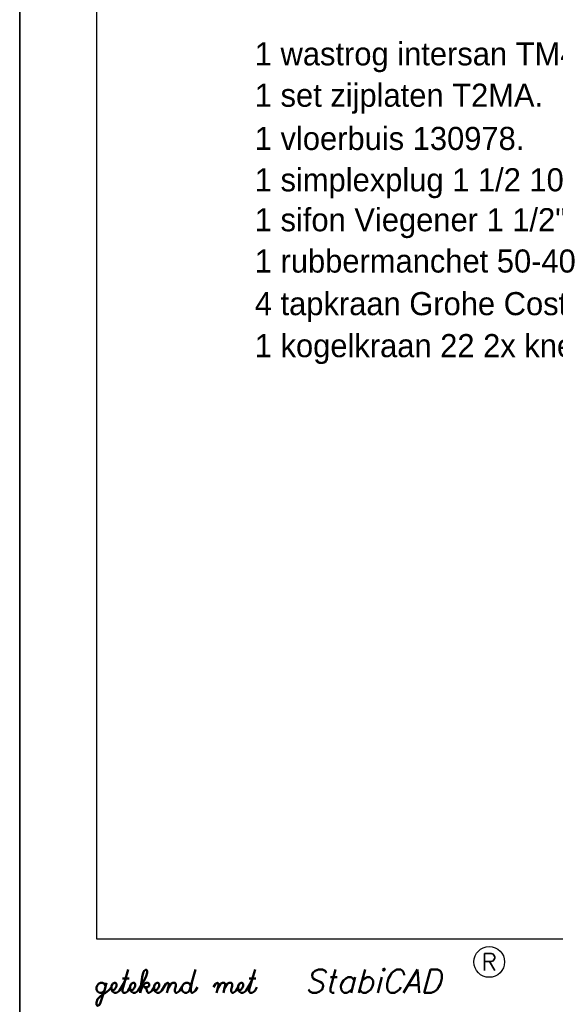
# Model space of a CAD drawing. Extents: x -33748 to 12452, y -14932 to 2888.
# Tile 161 of 194: x -25348 to -23956, y -3022 to -465. Entities that reach past the tile are written whole.
import ezdxf
from ezdxf.enums import TextEntityAlignment as Align

# ---------------------------------------------------------------- set-up
doc = ezdxf.new("R2010")
doc.units = 0
doc.header["$LTSCALE"] = 20
for name, color, linetype in [('00KAD025', 2, 'CONTINUOUS'), ('00KAD070', 5, 'CONTINUOUS'), ('BL$2----', 7, 'CONTINUOUS'), ('SANITAIR', 7, 'CONTINUOUS')]:
    doc.layers.add(name, color=color, linetype=linetype)
doc.styles.add('ROMANS', font='romans', dxfattribs={"oblique": 15})
doc.styles.add('SCRIPTS', font='scripts')

# ---------------------------------------------------------------- blocks, each defined once
blk = doc.blocks.new('A4-VER')
at = {"layer": '00KAD025', "linetype": 'CONTINUOUS'}
for p, q in [((0, 297), (0, 0)), ((210, 0), (210, 297))]:
    blk.add_line(p, q, dxfattribs=at)
blk.add_circle((61, 7), 2, dxfattribs=at)
at = {"layer": '00KAD070', "linetype": 'CONTINUOUS'}
for p, q in [((10, 287), (10, 10)), ((10, 10), (200, 10))]:
    blk.add_line(p, q, dxfattribs=at)
at = {"layer": '00KAD025', "linetype": 'CONTINUOUS', "style": 'ROMANS'}
blk.add_text('R', height=2.2, dxfattribs=at).set_placement((61, 7), align=Align.MIDDLE)
at = {"layer": '00KAD025', "linetype": 'CONTINUOUS', "style": 'SCRIPTS'}
blk.add_text('getekend met', height=3, dxfattribs=at).set_placement((10, 3))
at = {"layer": '00KAD025', "linetype": 'CONTINUOUS', "style": 'ROMANS', "oblique": 15}
blk.add_text('StabiCAD', height=3, dxfattribs=at).set_placement((37, 3))

msp = doc.modelspace()

# ---------------------------------------------------------------- block references
at = {"layer": 'BL$2----', "xscale": 20, "yscale": 20, "zscale": 20}
for p in [(-29548.0224, -3051.81975), (-25348.0224, -3051.81975)]:
    msp.add_blockref('A4-VER', p, dxfattribs=at)

# ---------------------------------------------------------------- texts
at = {"layer": 'SANITAIR', "color": 1}
for s, p in [('1 wastrog intersan TM4A.', (-24737.1511, -583.3594)), ('1 set zijplaten T2MA.', (-24737.1511, -690.81833)), ('1 vloerbuis 130978.', (-24737.1511, -803.07133)), ('1 simplexplug 1 1/2 107673.', (-24737.1511, -910.53026)), ('1 sifon Viegener 1 1/2"*40 121549.', (-24737.1511, -1014.22629)), ('1 rubbermanchet 50-40', (-24737.1511, -1121.42977)), ('4 tapkraan Grohe Costa 30089', (-24737.1511, -1232.14811)), ('1 kogelkraan 22 2x knel', (-24737.1511, -1341.18591))]:
    msp.add_text(s, height=60.0000038, dxfattribs=at).set_placement(p)

doc.saveas('drawing.dxf')
